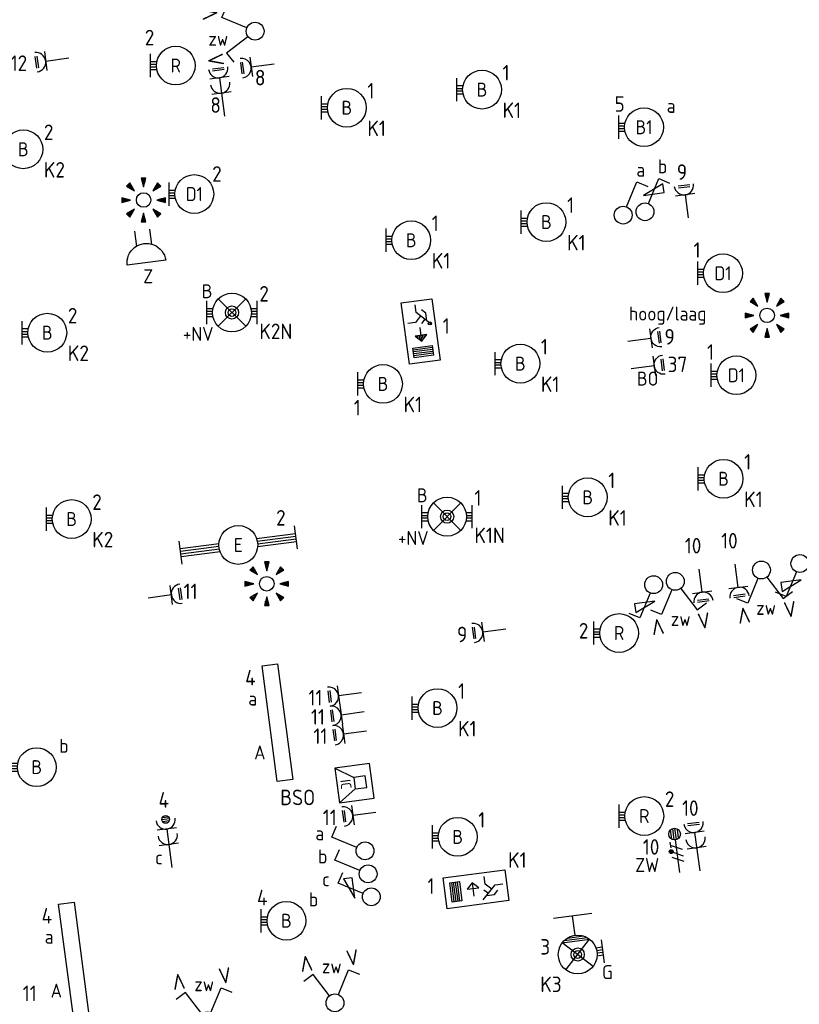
# Model space of a CAD drawing. Header units: millimetres. Extents: x -31842 to 195000, y -27609 to 95000.
# Tile 17 of 21: x 79606 to 89651, y 20312 to 32996. Entities that reach past the tile are written whole.
import ezdxf
from ezdxf.enums import TextEntityAlignment as Align

# ---------------------------------------------------------------- set-up
doc = ezdxf.new("R2010")
doc.units = ezdxf.units.MM
doc.header["$LTSCALE"] = 100
doc.header["$PDMODE"] = 1
for name, color, linetype in [('EB6110--_ATTRIB', 2, 'Continuous'), ('EB62204-_ATTRIB', 2, 'Continuous'), ('EB63101-_ATTRIB', 2, 'Continuous'), ('EB63102-_ATTRIB', 2, 'Continuous'), ('EB63106-_ATTRIB', 2, 'Continuous'), ('EB63501-_ATTRIB', 2, 'Continuous'), ('EB6422--_ATTRIB', 2, 'Continuous'), ('EB6531--_ATTRIB', 2, 'Continuous'), ('EL6110--_CEN-NOODSTR', 3, 'Continuous'), ('EL62204-_KRACHT-ASP230', 3, 'Continuous'), ('EL63101-_LICHT-ARM', 3, 'Continuous'), ('EL63102-_LICHT-SCH', 3, 'Continuous'), ('EL63103-_LICHT-WCD230V', 3, 'Continuous'), ('EL63106-_LICHT-WCDPLAF', 3, 'Continuous'), ('EL63202-_NOODVRL-TXT', 3, 'Continuous'), ('EL63501-_NOODVRL-ARM', 3, 'Continuous'), ('EL6422--_INTERCOM', 3, 'Continuous'), ('EL6531--_ZONWERING', 3, 'Continuous')]:
    doc.layers.add(name, color=color, linetype=linetype)
doc.styles.add('ISO', font='iso.shx', dxfattribs={"height": 220})
doc.styles.add('NORATT', font='iso.shx')
doc.styles.add('NORDIM', font='isocp.shx')

# ---------------------------------------------------------------- blocks, each defined once
blk = doc.blocks.new('ES3W2L')
for p, q in [((-0.75, 3.25), (0.75, 3.25)), ((-0.75, 3), (0.75, 3)), ((1.25, 2), (-1.25, 2)), ((0, 2), (0, -3)), ((1.25, 0), (-1.25, 0))]:
    blk.add_line(p, q)
for centre in [(0, 3.25), (0, 1.25)]:
    blk.add_arc(centre, 1.25, 180, 0)
at = {"style": 'NORATT'}
for tag, height, flags, p in [('GROEPI', 1.8, 9, (0, 9.5)), ('CODE', 3.5, 8, (0, 4.5)), ('M_CODE', 1.8, 9, (0, 0)), ('VERMOGENI', 1.8, 9, (0, -9.5)), ('DOELI', 1.8, 9, (0, -11.5))]:
    blk.add_attdef(tag, text='', height=height, dxfattribs=dict(at, flags=flags)).set_placement(p, align=Align.MIDDLE_CENTER)
for tag, flags, p in [('VERMOGEN', 9, (-2.5, 5)), ('GROEP', 8, (0, 5)), ('SCHAK', 8, (2.5, 5)), ('GELIJKI', 9, (5, 5)), ('GELIJK', 9, (5, 5)), ('KAST', 9, (7, 5)), ('TAL', 8, (2.5, 5))]:
    blk.add_attdef(tag, text='', height=1.8, rotation=90, dxfattribs=dict(at, flags=flags)).set_placement(p, align=Align.MIDDLE_CENTER)
at = {"style": 'NORATT', "flags": 8}
blk.add_attdef('DOEL', text='', height=1.8, rotation=90, dxfattribs=at).set_placement((-2.5, 5), align=Align.MIDDLE_LEFT)
blk = doc.blocks.new('ES3W1L')
for p, q in [((1.25, 0), (-1.25, 0)), ((-0.75, 1.25), (0.75, 1.25)), ((-0.75, 1), (0.75, 1)), ((0, 0), (0, -3))]:
    blk.add_line(p, q)
blk.add_arc((0, 1.25), 1.25, 180, 0)
at = {"style": 'NORATT'}
for tag, flags, p in [('VERMOGEN', 9, (-2.5, 3)), ('GROEP', 8, (0, 3)), ('SCHAK', 8, (2.5, 3)), ('GELIJK', 9, (5, 3)), ('TAL', 8, (2.5, 3)), ('KAST', 9, (7, 3))]:
    blk.add_attdef(tag, text='', height=1.8, rotation=90, dxfattribs=dict(at, flags=flags)).set_placement(p, align=Align.MIDDLE_CENTER)
at = {"style": 'NORATT', "flags": 8}
blk.add_attdef('DOEL', text='', height=1.8, rotation=90, dxfattribs=at).set_placement((-2.5, 3), align=Align.MIDDLE_LEFT)
at = {"style": 'NORATT', "flags": 9}
blk.add_attdef('M_CODE', text='', height=1.8, dxfattribs=at).set_placement((0, 0), align=Align.MIDDLE_CENTER)
blk = doc.blocks.new('ES3G10')
for p, q in [((-3.25, -1.5), (-3.25, 1.5)), ((-3.25, 0.52), (-2.44, 0.52)), ((-3.25, 0.17), (-2.49, 0.17)), ((-3.25, -0.17), (-2.49, -0.17)), ((-3.25, -0.52), (-2.44, -0.52))]:
    blk.add_line(p, q)
blk.add_circle((0, 0), 2.5)
at = {"style": 'NORATT', "flags": 9}
blk.add_attdef('GELIJK', text='', height=1.8, dxfattribs=at).set_placement((3.5, 5), align=Align.MIDDLE_CENTER)
at = {"color": 6, "style": 'NORATT'}
for tag, flags, p in [('SCHAK', 8, (3.5, 2.75)), ('A_CODE', 8, (0, 0)), ('GROEP', 8, (-3.5, -2.75)), ('KAST', 9, (3.5, -2.75))]:
    blk.add_attdef(tag, text='', height=1.8, dxfattribs=dict(at, flags=flags)).set_placement(p, align=Align.MIDDLE)
blk = doc.blocks.new('ES3N024')
at = {"color": 2}
for p, q in [((-1.5, 0.75), (-1, 0.25)), ((1.25, 0), (-0.5, 0)), ((0.65, 0.6), (0.5, 0.6)), ((0.85, 0.4), (0.5, 0.4)), ((1.05, 0.2), (0.5, 0.2)), ((1.05, -0.2), (0.5, -0.2)), ((0.85, -0.4), (0.5, -0.4)), ((0.65, -0.6), (0.5, -0.6))]:
    blk.add_line(p, q, dxfattribs=at)
at = {"color": 0}
for p, q in [((2.25, 1.25), (2.25, -1.25)), ((2.5, 1.25), (2.5, -1.25)), ((2.75, 1.25), (2.75, -1.25)), ((3, 1.25), (3, -1.25))]:
    blk.add_line(p, q, dxfattribs=at)
for points in [[(4.01, 2.01), (4.01, -1.98), (-3.99, -1.98), (-3.99, 2.01)], [(3.25, -1.25), (2, -1.25), (2, 1.25), (3.25, 1.25)]]:
    blk.add_lwpolyline(points, close=True, dxfattribs=at)
at = {"color": 2}
for points in [[(-0.75, 1.5), (-2.5, -0.25), (-3.5, -0.25)], [(-1.25, 1), (-2.25, 1), (-2.75, 0.5)], [(-2, 0.25), (-1.25, -0.5), (-1.25, -1.5)]]:
    blk.add_lwpolyline(points, dxfattribs=at)
blk.add_lwpolyline([(1.25, 0), (0.5, 0.75), (0.5, -0.75)], close=True, dxfattribs=at)
blk.add_circle((-0.88, 1.32), 0.2, dxfattribs=at)
at = {"style": 'NORATT'}
for tag, flags, p in [('A_CODE', 8, (-3.5, 3.5)), ('NUMMER', 8, (3.5, 3.5)), ('GROEP', 8, (-3.5, -3.5)), ('KAST', 9, (3.5, -3.5))]:
    blk.add_attdef(tag, text='', height=1.8, dxfattribs=dict(at, flags=flags)).set_placement(p, align=Align.MIDDLE_CENTER)
blk = doc.blocks.new('ES652141')
for p, q in [((-0.2, 3.75), (-0.2, 3)), ((0, 3.75), (0, 2.25)), ((0.2, 3.75), (0.2, 3)), ((-2.79, 2.51), (-2.26, 1.98)), ((-2.65, 2.65), (-1.59, 1.59)), ((-2.51, 2.79), (-1.98, 2.26)), ((2.65, 2.65), (1.59, 1.59)), ((2.51, 2.79), (1.98, 2.26)), ((2.79, 2.51), (2.26, 1.98)), ((-3.75, 0.2), (-3, 0.2)), ((-3.75, 0), (-2.25, 0)), ((3.75, 0), (2.25, 0)), ((3.75, 0.2), (3, 0.2)), ((-3.75, -0.2), (-3, -0.2)), ((-2.65, -2.65), (-1.59, -1.59)), ((2.65, -2.65), (1.59, -1.59)), ((3.75, -0.2), (3, -0.2)), ((-2.79, -2.51), (-2.26, -1.98)), ((-2.51, -2.79), (-1.98, -2.26)), ((-0.2, -3.75), (-0.2, -3)), ((0, -3.75), (0, -2.25)), ((0.2, -3.75), (0.2, -3)), ((2.51, -2.79), (1.98, -2.26)), ((2.79, -2.51), (2.26, -1.98))]:
    blk.add_line(p, q)
for points in [[(0, 2.25), (0.4, 3.75), (-0.4, 3.75)], [(-1.59, 1.59), (-2.37, 2.93), (-2.93, 2.37)], [(1.59, 1.59), (2.93, 2.37), (2.37, 2.93)], [(-2.25, 0), (-3.75, 0.4), (-3.75, -0.4)], [(2.25, 0), (3.75, -0.4), (3.75, 0.4)], [(-1.59, -1.59), (-2.93, -2.37), (-2.37, -2.93)], [(1.59, -1.59), (2.37, -2.93), (2.93, -2.37)], [(0, -2.25), (-0.4, -3.75), (0.4, -3.75)]]:
    blk.add_lwpolyline(points, close=True)
blk.add_circle((0, 0), 1.25)
at = {"style": 'NORATT'}
blk.add_attdef('NUMMER', text='', height=1.8, dxfattribs=at).set_placement((0, 5), align=Align.MIDDLE)
for tag, flags, p in [('PANEEL', 9, (0, 3)), ('CODE', 9, (1, 3.5)), ('GRP', 8, (0, -5)), ('RUIMTE', 9, (0, -7.5))]:
    blk.add_attdef(tag, text='', height=1.8, dxfattribs=dict(at, flags=flags)).set_placement(p, align=Align.MIDDLE_LEFT)
at = {"style": 'NORATT', "flags": 8}
blk.add_attdef('M_CODE', text='', height=1.8, dxfattribs=at).set_placement((0, 0), align=Align.MIDDLE_CENTER)
blk = doc.blocks.new('EJ3P31')
at = {"color": 0}
blk.add_lwpolyline([(-7.5, -1), (-7.5, 1), (7.5, 1), (7.5, -1)], close=True, dxfattribs=at)
at = {"style": 'NORATT', "flags": 9}
blk.add_attdef('GELIJK', text='', height=1.8, dxfattribs=at).set_placement((3.5, 5), align=Align.MIDDLE_CENTER)
at = {"color": 0, "style": 'NORATT'}
for tag, flags, p in [('A_CODE', 8, (-3.5, 2.75)), ('SCHAK', 8, (3.5, 2.75)), ('GROEP', 8, (-3.5, -2.75)), ('KAST', 9, (3.5, -2.75))]:
    blk.add_attdef(tag, text='', height=1.8, dxfattribs=dict(at, flags=flags)).set_placement(p, align=Align.MIDDLE)
blk = doc.blocks.new('ES3S1')
blk.add_lwpolyline([(0.58, 1), (2.31, 4), (3.61, 3.25)])
blk.add_circle((0, 0), 1.15)
at = {"style": 'NORATT'}
for tag, flags, p in [('SCHAK', 8, (3, 5.5)), ('KAST', 9, (-3, 0.5)), ('M_CODE', 9, (0, 0)), ('DOEL', 9, (-3, -2)), ('GROEP', 9, (-3, -4.5))]:
    blk.add_attdef(tag, text='', height=1.8, dxfattribs=dict(at, flags=flags)).set_placement(p, align=Align.MIDDLE_CENTER)
blk = doc.blocks.new('ES3S1-R')
blk.add_lwpolyline([(0.58, 1), (2.31, 4), (3.61, 3.25)])
at = {"color": 2}
blk.add_lwpolyline([(0.1, 2.12), (2.75, 2.12), (2.75, 3.25)], close=True, dxfattribs=at)
blk.add_circle((0, 0), 1.15)
at = {"style": 'NORATT'}
for tag, flags, p in [('SCHAK', 8, (3, 5.5)), ('KAST', 9, (-3, 0.5)), ('M_CODE', 9, (0, 0)), ('DOEL', 9, (-3, -2)), ('GROEP', 9, (-3, -4.5))]:
    blk.add_attdef(tag, text='', height=1.8, dxfattribs=dict(at, flags=flags)).set_placement(p, align=Align.MIDDLE_CENTER)
blk = doc.blocks.new('ES3G11WW')
at = {"color": 0}
for p, q in [((-3.25, -1.5), (-3.25, 1.5)), ((-1.77, 1.77), (1.77, -1.77)), ((1.77, 1.77), (-1.77, -1.77)), ((-3.25, 0.52), (-2.44, 0.52)), ((-3.25, 0.17), (-2.49, 0.17)), ((-3.25, -0.17), (-2.49, -0.17)), ((-3.25, -0.52), (-2.44, -0.52)), ((1.77, -1.77), (-1.77, -1.77)), ((1.48, -2.02), (-1.48, -2.02)), ((1.05, -2.27), (-1.05, -2.27)), ((0, -2.5), (0, -5)), ((-2.5, -5), (2.5, -5))]:
    blk.add_line(p, q, dxfattribs=at)
blk.add_lwpolyline([(1.77, -1.77), (1.75, -1.75)], dxfattribs=at)
for radius in [2.5, 0.85, 0.5]:
    blk.add_circle((0, 0), radius, dxfattribs=at)
at = {"style": 'NORATT', "flags": 9}
blk.add_attdef('GELIJK', text='', height=1.8, dxfattribs=at).set_placement((3.5, 5), align=Align.MIDDLE_CENTER)
at = {"color": 0, "style": 'NORATT'}
for tag, flags, p in [('A_CODE', 8, (-3.5, 2.75)), ('SCHAK', 8, (3.5, 2.75)), ('GROEP', 8, (-3.5, -2.75)), ('KAST', 9, (3.5, -2.75))]:
    blk.add_attdef(tag, text='', height=1.8, dxfattribs=dict(at, flags=flags)).set_placement(p, align=Align.MIDDLE)
blk = doc.blocks.new('ES3N026')
for p, q in [((-1.5, 0.75), (-1, 0.25)), ((0.38, -0.88), (0.38, 0.87)), ((2.25, 1.25), (2.25, -1.25)), ((2.5, 1.25), (2.5, -1.25)), ((2.75, 1.25), (2.75, -1.25)), ((3, 1.25), (3, -1.25))]:
    blk.add_line(p, q)
for points in [[(4.01, 2.01), (4.01, -1.98), (-3.99, -1.98), (-3.99, 2.01)], [(3.25, -1.25), (2, -1.25), (2, 1.25), (3.25, 1.25)], [(0.38, -0.88), (1.12, -0.13), (-0.37, -0.13)]]:
    blk.add_lwpolyline(points, close=True)
for points in [[(-0.75, 1.5), (-2.5, -0.25), (-3.5, -0.25)], [(-1.25, 1), (-2.25, 1), (-2.75, 0.5)], [(-2, 0.25), (-1.25, -0.5), (-1.25, -1.5)]]:
    blk.add_lwpolyline(points)
at = {"style": 'NORATT'}
for tag, height, flags, p in [('GROEPI', 1.8, 9, (0, 9.5)), ('CODE', 3.5, 8, (0, 4.5)), ('A_CODE', 1.8, 8, (-3.5, 3.5)), ('NUMMER', 1.8, 8, (3.5, 3.5)), ('SCHAK', 1.8, 8, (3.5, 2.75)), ('M_CODE', 1.8, 9, (0, 0)), ('GROEP', 1.8, 8, (-3.5, -3.5)), ('KAST', 1.8, 9, (3.5, -3.5)), ('VERMOGEN', 1.8, 9, (0, -5.5)), ('DOEL', 1.8, 9, (0, -7.5)), ('VERMOGENI', 1.8, 9, (0, -9.5)), ('DOELI', 1.8, 9, (0, -11.5))]:
    blk.add_attdef(tag, text='', height=height, dxfattribs=dict(at, flags=flags)).set_placement(p, align=Align.MIDDLE_CENTER)
at = {"style": 'NORATT', "flags": 9}
for tag in ['GELIJKI', 'TAL']:
    blk.add_attdef(tag, text='', height=1.8, rotation=90, dxfattribs=at).set_placement((5, 3.76), align=Align.MIDDLE_CENTER)
blk = doc.blocks.new('ES111605')
at = {"color": 0}
for p, q in [((0, 1), (3, 3)), ((0, -1), (0, 1)), ((-2, -1), (-2, -1)), ((3, -3), (0, -1))]:
    blk.add_line(p, q, dxfattribs=at)
for points in [[(3, 3), (-3, 3), (-3, -3), (3, -3)], [(-2, 1), (-2, -1), (0, -1), (0, 1)]]:
    blk.add_lwpolyline(points, close=True, dxfattribs=at)
at = {"style": 'NORATT'}
for tag, flags, p in [('PANEEL', 9, (0, 3)), ('GRP', 8, (0, -5)), ('RUIMTE', 9, (0, -7.5))]:
    blk.add_attdef(tag, text='', height=1.8, dxfattribs=dict(at, flags=flags)).set_placement(p, align=Align.MIDDLE_LEFT)
at = {"color": 0, "style": 'NORATT', "flags": 8}
for tag, p in [('NUMMER', (5, 0)), ('CODE', (1.5, 0))]:
    blk.add_attdef(tag, text='', height=1.8, rotation=270, dxfattribs=at).set_placement(p, align=Align.MIDDLE)
at = {"style": 'NORATT', "flags": 8}
blk.add_attdef('M_CODE', text='', height=1.8, dxfattribs=at).set_placement((0, 0), align=Align.MIDDLE_CENTER)
blk = doc.blocks.new('ES081010')
at = {"color": 0}
for p, q in [((-1, 0), (-1, -2)), ((1, -2), (1, 0))]:
    blk.add_line(p, q, dxfattribs=at)
blk.add_lwpolyline([(-2.5, 2.25), (2.5, 2.25, -1)], format="xyb", close=True, dxfattribs=at)
at = {"color": 0, "style": 'NORATT', "flags": 8}
for tag, p in [('NUMMER', (0, 6.75)), ('SCHAK', (0, 4))]:
    blk.add_attdef(tag, text='', height=1.8, dxfattribs=at).set_placement(p, align=Align.MIDDLE)
at = {"style": 'NORATT'}
for tag, flags, p in [('PANEEL', 9, (0, 3)), ('CODE', 9, (1, 3.5)), ('GRP', 8, (0, -5)), ('RUIMTE', 9, (0, -7.5))]:
    blk.add_attdef(tag, text='', height=1.8, dxfattribs=dict(at, flags=flags)).set_placement(p, align=Align.MIDDLE_LEFT)
at = {"style": 'NORATT', "flags": 8}
blk.add_attdef('M_CODE', text='', height=1.8, dxfattribs=at).set_placement((0, 0), align=Align.MIDDLE_CENTER)
blk = doc.blocks.new('ES3X5')
at = {"color": 0}
for p, q in [((-0.45, 1.4), (-0.45, 2.6)), ((-0.15, 1.27), (-0.15, 2.73)), ((0.15, 1.27), (0.15, 2.73)), ((0.45, 1.4), (0.45, 2.6)), ((0, 1.25), (0, -3))]:
    blk.add_line(p, q, dxfattribs=at)
at = {"color": 1}
for p, q in [((-0.88, -0.38), (-0.88, 0.01)), ((-0.78, -0.42), (-0.78, 0.06)), ((-0.73, 1.04), (-0.73, 0.3)), ((-0.73, 0.67), (0.73, -0.07)), ((-0.69, -0.42), (-0.69, 0.06)), ((-0.59, -0.38), (-0.59, 0.01)), ((-0.73, -0.18), (0.73, -0.92)), ((-0.73, -0.88), (0.73, -1.62))]:
    blk.add_line(p, q, dxfattribs=at)
at = {"color": 0}
blk.add_circle((0, 2), 0.75, dxfattribs=at)
at = {"color": 1}
blk.add_circle((-0.73, -0.18), 0.245, dxfattribs=at)
at = {"style": 'NORATT'}
for tag, flags, p in [('VERMOGEN', 9, (-2.5, 4.5)), ('GROEP', 8, (0, 4.5)), ('SCHAK', 8, (2.5, 4.5)), ('KAST', 9, (7, 4.5)), ('DOEL', 8, (-2.5, 1))]:
    blk.add_attdef(tag, text='', height=1.8, rotation=90, dxfattribs=dict(at, flags=flags)).set_placement(p, align=Align.MIDDLE_LEFT)
for tag, flags, p in [('GELIJK', 9, (5, 4.5)), ('TAL', 8, (2.5, 4.5))]:
    blk.add_attdef(tag, text='', height=1.8, rotation=90, dxfattribs=dict(at, flags=flags)).set_placement(p, align=Align.MIDDLE_CENTER)
at = {"style": 'NORATT', "flags": 9}
blk.add_attdef('M_CODE', text='', height=1.8, dxfattribs=at).set_placement((0, 0), align=Align.MIDDLE_CENTER)
blk = doc.blocks.new('ES3SZ')
at = {"color": 0}
for points in [[(-0.58, 1), (-2.31, 4), (-3.61, 3.25)], [(0.58, 1), (2.31, 4), (3.61, 3.25)]]:
    blk.add_lwpolyline(points, dxfattribs=at)
blk.add_circle((0, 0), 1.15, dxfattribs=at)
blk.add_point((0, 0), dxfattribs=at)
blk.add_point((0, 0), dxfattribs=at)
at = {"color": 2, "style": 'ISO'}
blk.add_text('V', height=2, rotation=180, dxfattribs=at).set_placement((-3, 5.5), align=Align.MIDDLE_CENTER)
blk.add_text('V', height=2, dxfattribs=at).set_placement((3, 5.5), align=Align.MIDDLE_CENTER)
at = {"style": 'NORATT'}
for tag, flags, p in [('SCHAK', 8, (3, 5.5)), ('KAST', 9, (-3, 0.5)), ('M_CODE', 8, (0, 0)), ('DOEL', 9, (-3, -2)), ('GROEP', 9, (-3, -4.5))]:
    blk.add_attdef(tag, text='', height=1.8, dxfattribs=dict(at, flags=flags)).set_placement(p, align=Align.MIDDLE_CENTER)
for tag, flags, p in [('PANEEL', 9, (0, 3)), ('CODE', 9, (1, 3.5)), ('GRP', 8, (0, -5)), ('RUIMTE', 9, (0, -7.5))]:
    blk.add_attdef(tag, text='', height=1.8, dxfattribs=dict(at, flags=flags)).set_placement(p, align=Align.MIDDLE_LEFT)
blk = doc.blocks.new('EJ3T30')
at = {"color": 0}
for p, q in [((-7.5, -1.5), (-7.5, 1.5)), ((7.5, -1.5), (7.5, 1.5)), ((-7.5, 0.52), (-2.44, 0.52)), ((-7.5, 0.17), (-2.49, 0.17)), ((2.44, 0.52), (7.5, 0.52)), ((2.49, 0.17), (7.5, 0.17)), ((-7.5, -0.18), (-2.49, -0.18)), ((-7.5, -0.53), (-2.44, -0.53)), ((2.44, -0.53), (7.5, -0.53)), ((2.49, -0.18), (7.5, -0.18))]:
    blk.add_line(p, q, dxfattribs=at)
blk.add_circle((0, 0), 2.5, dxfattribs=at)
at = {"style": 'NORATT', "flags": 9}
blk.add_attdef('GELIJK', text='', height=1.8, dxfattribs=at).set_placement((3.5, 5), align=Align.MIDDLE_CENTER)
at = {"color": 0, "style": 'NORATT'}
for tag, flags, p in [('SCHAK', 8, (3.5, 2.75)), ('A_CODE', 8, (0, 0)), ('GROEP', 8, (-3.5, -2.75)), ('KAST', 9, (3.5, -2.75))]:
    blk.add_attdef(tag, text='', height=1.8, dxfattribs=dict(at, flags=flags)).set_placement(p, align=Align.MIDDLE)
blk = doc.blocks.new('EJ3T01')
at = {"color": 0}
for p, q in [((-3.25, -1.5), (-3.25, 1.5)), ((-1.77, 1.77), (1.77, -1.77)), ((1.77, 1.77), (-1.77, -1.77)), ((3.25, -1.5), (3.25, 1.5)), ((-3.25, 0.52), (-2.44, 0.52)), ((-3.25, 0.17), (-2.49, 0.17)), ((2.44, 0.52), (3.25, 0.52)), ((2.49, 0.17), (3.25, 0.17)), ((-3.25, -0.17), (-2.49, -0.17)), ((-3.25, -0.52), (-2.44, -0.52)), ((2.44, -0.52), (3.25, -0.52)), ((2.49, -0.17), (3.25, -0.17))]:
    blk.add_line(p, q, dxfattribs=at)
blk.add_lwpolyline([(1.77, -1.77), (1.75, -1.75)], dxfattribs=at)
for radius in [2.5, 0.85, 0.5]:
    blk.add_circle((0, 0), radius, dxfattribs=at)
at = {"style": 'NORATT', "flags": 9}
blk.add_attdef('GELIJK', text='', height=1.8, dxfattribs=at).set_placement((3.5, 5), align=Align.MIDDLE_CENTER)
at = {"color": 0, "style": 'NORATT'}
for tag, flags, p in [('A_CODE', 8, (-3.5, 2.75)), ('SCHAK', 8, (3.5, 2.75)), ('GROEP', 8, (-3.5, -2.75)), ('KAST', 9, (3.5, -2.75))]:
    blk.add_attdef(tag, text='', height=1.8, dxfattribs=dict(at, flags=flags)).set_placement(p, align=Align.MIDDLE)
blk = doc.blocks.new('ES3W2P')
at = {"color": 0}
for p, q in [((0.5, 3.25), (-0.5, 3.25)), ((0.43, 3.5), (-0.43, 3.5)), ((0.43, 3), (-0.43, 3)), ((1.25, 2), (-1.25, 2)), ((0, 2), (0, -3)), ((1.25, 0), (-1.25, 0))]:
    blk.add_line(p, q, dxfattribs=at)
blk.add_circle((0, 3.25), 0.5, dxfattribs=at)
for centre in [(0, 3.25), (0, 1.25)]:
    blk.add_arc(centre, 1.25, 180, 0, dxfattribs=at)
at = {"color": 0, "style": 'NORATT'}
for tag, flags, p in [('VERMOGEN', 9, (-2.5, 4.5)), ('GROEP', 8, (0, 5.5)), ('KAST', 9, (2.5, 4.5)), ('SCHAK', 8, (-1.5, -1.5)), ('TAL', 8, (1.59, -1.64))]:
    blk.add_attdef(tag, text='', height=1.8, rotation=90, dxfattribs=dict(at, flags=flags)).set_placement(p, align=Align.MIDDLE)
at = {"style": 'NORATT', "width": 0.7, "flags": 8}
blk.add_attdef('DOEL', text='', height=1.8, rotation=90, dxfattribs=at).set_placement((-2.5, 5.5), align=Align.MIDDLE_LEFT)
at = {"style": 'NORATT', "flags": 9}
blk.add_attdef('GELIJK', text='', height=1.8, rotation=90, dxfattribs=at).set_placement((5, 5.5), align=Align.MIDDLE_CENTER)
blk.add_attdef('M_CODE', text='', height=1.8, dxfattribs=at).set_placement((0, 0), align=Align.MIDDLE_CENTER)

msp = doc.modelspace()

# ---------------------------------------------------------------- block references
at = {"layer": 'EL6110--_CEN-NOODSTR'}
ref = msp.add_blockref('ES081010', (81210, 30088), dxfattribs=dict(at, xscale=99.99999999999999, yscale=99.99999999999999, zscale=99.99999999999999, rotation=187.5000000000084))
ref.add_attrib('SCHAK', 'Z', dxfattribs={"layer": 'EB6110--_ATTRIB', "color": 1, "height": 180, "style": 'NORATT', "flags": 8}).set_placement((81262, 29691), align=Align.MIDDLE)
at = {"layer": 'EL62204-_KRACHT-ASP230'}
ref = msp.add_blockref('ES3X5', (88070, 22306, -16800), dxfattribs=dict(at, xscale=99.99999999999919, yscale=99.99999999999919, zscale=99.99999999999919, rotation=7.499999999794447))
ref.add_attrib('DOEL', 'ZW', dxfattribs={"layer": 'EB62204-_ATTRIB', "color": 1, "height": 180, "style": 'NORATT', "flags": 8}).set_placement((87537, 22106, -16800), align=Align.MIDDLE_LEFT)
at = {"layer": 'EL63101-_LICHT-ARM'}
ref = msp.add_blockref('ES3G10', (81617, 32405, -14000), dxfattribs=dict(at, xscale=100, yscale=100, zscale=100))
ref.add_attrib('A_CODE', 'R', dxfattribs={"layer": 'EB63101-_ATTRIB', "color": 1, "height": 180, "style": 'NORATT', "flags": 8}).set_placement((81617, 32405, -14000), align=Align.MIDDLE)
ref = msp.add_blockref('ES3G10', (85563, 32095, -31200), dxfattribs=dict(at, xscale=100, yscale=100, zscale=100))
ref.add_attrib('A_CODE', 'B', dxfattribs={"layer": 'EB63101-_ATTRIB', "color": 1, "height": 180, "style": 'NORATT', "flags": 8}).set_placement((85563, 32095, -31200), align=Align.MIDDLE)
ref = msp.add_blockref('ES3G10', (83821, 31862, -31200), dxfattribs=dict(at, xscale=100, yscale=100, zscale=100))
ref.add_attrib('A_CODE', 'B', dxfattribs={"layer": 'EB63101-_ATTRIB', "color": 1, "height": 180, "style": 'NORATT', "flags": 8}).set_placement((83821, 31862, -31200), align=Align.MIDDLE)
ref = msp.add_blockref('ES3G10', (87650, 31611, -14200), dxfattribs=dict(at, xscale=100, yscale=100, zscale=100))
ref.add_attrib('A_CODE', 'B1', dxfattribs={"layer": 'EB63101-_ATTRIB', "color": 1, "height": 180, "style": 'NORATT', "flags": 8}).set_placement((87650, 31611, -14200), align=Align.MIDDLE)
ref.add_attrib('SCHAK', 'a', dxfattribs={"layer": 'EB63101-_ATTRIB', "color": 1, "height": 180, "style": 'NORATT', "flags": 8}).set_placement((88000, 31886, -14200), align=Align.MIDDLE)
ref = msp.add_blockref('ES3G10', (79653, 31327, -14400), dxfattribs=dict(at, xscale=100, yscale=100, zscale=100))
ref.add_attrib('A_CODE', 'B', dxfattribs={"layer": 'EB63101-_ATTRIB', "color": 1, "height": 180, "style": 'NORATT', "flags": 8}).set_placement((79653, 31327, -14400), align=Align.MIDDLE)
at = {"layer": 'EL63101-_LICHT-ARM', "xscale": 75, "yscale": 75, "zscale": 75}
for p in [(81203, 30673, -50400), (89236, 29187, -33600), (82790, 25729, -33600)]:
    msp.add_blockref('ES652141', p, dxfattribs=at)
at = {"layer": 'EL63101-_LICHT-ARM'}
ref = msp.add_blockref('ES3G10', (81856, 30750, 1550), dxfattribs=dict(at, xscale=100, yscale=100, zscale=100))
ref.add_attrib('A_CODE', 'D1', dxfattribs={"layer": 'EB63101-_ATTRIB', "color": 1, "height": 180, "style": 'NORATT', "flags": 8}).set_placement((81856, 30750, 1550), align=Align.MIDDLE)
ref = msp.add_blockref('ES3G10', (86393, 30389, -31200), dxfattribs=dict(at, xscale=100, yscale=100, zscale=100))
ref.add_attrib('A_CODE', 'B', dxfattribs={"layer": 'EB63101-_ATTRIB', "color": 1, "height": 180, "style": 'NORATT', "flags": 8}).set_placement((86393, 30389, -31200), align=Align.MIDDLE)
ref = msp.add_blockref('ES3G10', (84651, 30155, -31200), dxfattribs=dict(at, xscale=100, yscale=100, zscale=100))
ref.add_attrib('A_CODE', 'B', dxfattribs={"layer": 'EB63101-_ATTRIB', "color": 1, "height": 180, "style": 'NORATT', "flags": 8}).set_placement((84651, 30155, -31200), align=Align.MIDDLE)
ref = msp.add_blockref('ES3G10', (88668, 29730, -14200), dxfattribs=dict(at, xscale=100, yscale=100, zscale=100))
ref.add_attrib('A_CODE', 'D1', dxfattribs={"layer": 'EB63101-_ATTRIB', "color": 1, "height": 180, "style": 'NORATT', "flags": 8}).set_placement((88668, 29730, -14200), align=Align.MIDDLE)
ref = msp.add_blockref('ES3G10', (79962, 28964, -14400), dxfattribs=dict(at, xscale=100, yscale=100, zscale=100))
ref.add_attrib('A_CODE', 'B', dxfattribs={"layer": 'EB63101-_ATTRIB', "color": 1, "height": 180, "style": 'NORATT', "flags": 8}).set_placement((79962, 28964, -14400), align=Align.MIDDLE)
ref = msp.add_blockref('ES3G10', (86057, 28565, -14400), dxfattribs=dict(at, xscale=100, yscale=100, zscale=100))
ref.add_attrib('A_CODE', 'B', dxfattribs={"layer": 'EB63101-_ATTRIB', "color": 1, "height": 180, "style": 'NORATT', "flags": 8}).set_placement((86057, 28565, -14400), align=Align.MIDDLE)
ref = msp.add_blockref('ES3G10', (84287, 28304, -14400), dxfattribs=dict(at, xscale=100, yscale=100, zscale=100))
ref.add_attrib('A_CODE', 'B', dxfattribs={"layer": 'EB63101-_ATTRIB', "color": 1, "height": 180, "style": 'NORATT', "flags": 8}).set_placement((84287, 28304, -14400), align=Align.MIDDLE)
ref = msp.add_blockref('ES3G10', (88840, 28416, -14200), dxfattribs=dict(at, xscale=100, yscale=100, zscale=100))
ref.add_attrib('A_CODE', 'D1', dxfattribs={"layer": 'EB63101-_ATTRIB', "color": 1, "height": 180, "style": 'NORATT', "flags": 8}).set_placement((88840, 28416, -14200), align=Align.MIDDLE)
ref = msp.add_blockref('ES3G10', (88675, 27082, 11718), dxfattribs=dict(at, xscale=100, yscale=100, zscale=100))
ref.add_attrib('A_CODE', 'B', dxfattribs={"layer": 'EB63101-_ATTRIB', "color": 1, "height": 180, "style": 'NORATT', "flags": 8}).set_placement((88675, 27082, 11718), align=Align.MIDDLE)
ref = msp.add_blockref('ES3G10', (86925, 26843, -14400), dxfattribs=dict(at, xscale=100, yscale=100, zscale=100))
ref.add_attrib('A_CODE', 'B', dxfattribs={"layer": 'EB63101-_ATTRIB', "color": 1, "height": 180, "style": 'NORATT', "flags": 8}).set_placement((86925, 26843, -14400), align=Align.MIDDLE)
ref = msp.add_blockref('ES3G10', (80276, 26563, -14400), dxfattribs=dict(at, xscale=100, yscale=100, zscale=100))
ref.add_attrib('A_CODE', 'B', dxfattribs={"layer": 'EB63101-_ATTRIB', "color": 1, "height": 180, "style": 'NORATT', "flags": 8}).set_placement((80276, 26563, -14400), align=Align.MIDDLE)
ref = msp.add_blockref('EJ3T30', (82423, 26229, -14200), dxfattribs=dict(at, xscale=100, yscale=100, zscale=100, rotation=7.49470957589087))
ref.add_attrib('A_CODE', 'E', dxfattribs={"layer": 'EB63101-_ATTRIB', "color": 1, "height": 180, "style": 'NORATT', "flags": 8}).set_placement((82423, 26229, -14200), align=Align.MIDDLE)
ref = msp.add_blockref('ES3G10', (87329, 25095, -14000), dxfattribs=dict(at, xscale=100, yscale=100, zscale=100))
ref.add_attrib('A_CODE', 'R', dxfattribs={"layer": 'EB63101-_ATTRIB', "color": 1, "height": 180, "style": 'NORATT', "flags": 8}).set_placement((87329, 25095, -14000), align=Align.MIDDLE)
ref = msp.add_blockref('EJ3P31', (82927, 23940), dxfattribs=dict(at, xscale=99.99999999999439, yscale=99.99999999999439, zscale=99.99999999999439, rotation=97.50000000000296))
ref.add_attrib('A_CODE', 'A', dxfattribs={"layer": 'EB63101-_ATTRIB', "color": 1, "height": 180, "style": 'NORATT', "flags": 8}).set_placement((82700, 23557), align=Align.MIDDLE)
ref.add_attrib('SCHAK', 'a', dxfattribs={"layer": 'EB63101-_ATTRIB', "color": 1, "height": 180, "style": 'NORATT', "flags": 8}).set_placement((82608, 24251), align=Align.MIDDLE)
ref = msp.add_blockref('ES3G10', (84989, 24128, -14400), dxfattribs=dict(at, xscale=100, yscale=100, zscale=100))
ref.add_attrib('A_CODE', 'B', dxfattribs={"layer": 'EB63101-_ATTRIB', "color": 1, "height": 180, "style": 'NORATT', "flags": 8}).set_placement((84989, 24128, -14400), align=Align.MIDDLE)
ref = msp.add_blockref('ES3G10', (79826, 23367, -14200), dxfattribs=dict(at, xscale=100, yscale=100, zscale=100))
ref.add_attrib('A_CODE', 'B', dxfattribs={"layer": 'EB63101-_ATTRIB', "color": 1, "height": 180, "style": 'NORATT', "flags": 8}).set_placement((79826, 23367, -14200), align=Align.MIDDLE)
ref.add_attrib('SCHAK', 'b', dxfattribs={"layer": 'EB63101-_ATTRIB', "color": 1, "height": 180, "style": 'NORATT', "flags": 8}).set_placement((80176, 23642, -14200), align=Align.MIDDLE)
ref = msp.add_blockref('ES3G10', (87654, 22737, -14000), dxfattribs=dict(at, xscale=100, yscale=100, zscale=100))
ref.add_attrib('A_CODE', 'R', dxfattribs={"layer": 'EB63101-_ATTRIB', "color": 1, "height": 180, "style": 'NORATT', "flags": 8}).set_placement((87654, 22737, -14000), align=Align.MIDDLE)
ref = msp.add_blockref('ES3G10', (85250, 22469, -14400), dxfattribs=dict(at, xscale=100, yscale=100, zscale=100))
ref.add_attrib('A_CODE', 'B', dxfattribs={"layer": 'EB63101-_ATTRIB', "color": 1, "height": 180, "style": 'NORATT', "flags": 8}).set_placement((85250, 22469, -14400), align=Align.MIDDLE)
ref = msp.add_blockref('ES3G10', (83043, 21388, -14200), dxfattribs=dict(at, xscale=100, yscale=100, zscale=100))
ref.add_attrib('A_CODE', 'B', dxfattribs={"layer": 'EB63101-_ATTRIB', "color": 1, "height": 180, "style": 'NORATT', "flags": 8}).set_placement((83043, 21388, -14200), align=Align.MIDDLE)
ref.add_attrib('SCHAK', 'b', dxfattribs={"layer": 'EB63101-_ATTRIB', "color": 1, "height": 180, "style": 'NORATT', "flags": 8}).set_placement((83393, 21663, -14200), align=Align.MIDDLE)
ref = msp.add_blockref('EJ3P31', (80305, 20871), dxfattribs=dict(at, xscale=99.99999999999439, yscale=99.99999999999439, zscale=99.99999999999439, rotation=97.50000000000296))
ref.add_attrib('A_CODE', 'A', dxfattribs={"layer": 'EB63101-_ATTRIB', "color": 1, "height": 180, "style": 'NORATT', "flags": 8}).set_placement((80078, 20488), align=Align.MIDDLE)
ref.add_attrib('SCHAK', 'a', dxfattribs={"layer": 'EB63101-_ATTRIB', "color": 1, "height": 180, "style": 'NORATT', "flags": 8}).set_placement((79986, 21182), align=Align.MIDDLE)
at = {"layer": 'EL63102-_LICHT-SCH'}
ref = msp.add_blockref('ES3S1-R', (87663, 30522, -32400), dxfattribs=dict(at, xscale=99.99999999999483, yscale=99.99999999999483, zscale=99.99999999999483, rotation=7.500000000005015))
ref.add_attrib('SCHAK', 'b', dxfattribs={"layer": 'EB63102-_ATTRIB', "color": 1, "height": 180, "style": 'NORATT', "flags": 8}).set_placement((87889, 31107, -32400), align=Align.MIDDLE_CENTER)
ref = msp.add_blockref('ES3S1', (87382, 30479, -16800), dxfattribs=dict(at, xscale=99.9999999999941, yscale=99.9999999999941, zscale=99.9999999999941, rotation=7.500000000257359))
ref.add_attrib('SCHAK', 'a', dxfattribs={"layer": 'EB63102-_ATTRIB', "color": 1, "height": 180, "style": 'NORATT', "flags": 8}).set_placement((87608, 31063, -16800), align=Align.MIDDLE_CENTER)
ref = msp.add_blockref('ES3SZ', (89163, 25906, -15600), dxfattribs=dict(at, xscale=100.0000000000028, yscale=100.0000000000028, zscale=100.0000000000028, rotation=187.5000000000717))
ref.add_attrib('SCHAK', 'zw', dxfattribs={"layer": 'EB63102-_ATTRIB', "color": 1, "height": 180, "style": 'NORATT', "flags": 8}).set_placement((89223, 25419, -15600), align=Align.MIDDLE_CENTER)
for p, xscale, yscale, zscale, rotation in [((89659, 25990), 100.0000000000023, 100.0000000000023, 100.0000000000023, 187.5000000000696), ((87774, 25717, 150), 100.0000000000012, 100.0000000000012, 100.0000000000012, 187.5000000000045)]:
    msp.add_blockref('ES3S1-R', p, dxfattribs=dict(at, xscale=xscale, yscale=yscale, zscale=zscale, rotation=rotation))
ref = msp.add_blockref('ES3SZ', (88053, 25760, -15600), dxfattribs=dict(at, xscale=100.0000000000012, yscale=100.0000000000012, zscale=100.0000000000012, rotation=187.5000000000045))
ref.add_attrib('SCHAK', 'zw', dxfattribs={"layer": 'EB63102-_ATTRIB', "color": 1, "height": 180, "style": 'NORATT', "flags": 8}).set_placement((88123, 25276, -15600), align=Align.MIDDLE_CENTER)
ref = msp.add_blockref('ES3S1', (84056, 22289), dxfattribs=dict(at, xscale=99.99999999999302, yscale=99.99999999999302, zscale=99.99999999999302, rotation=97.4999999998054))
ref.add_attrib('SCHAK', 'a', dxfattribs={"layer": 'EB63102-_ATTRIB', "color": 1, "height": 180, "style": 'NORATT', "flags": 8}).set_placement((83472, 22515), align=Align.MIDDLE_CENTER)
ref = msp.add_blockref('ES3S1', (84095, 21992), dxfattribs=dict(at, xscale=99.99999999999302, yscale=99.99999999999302, zscale=99.99999999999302, rotation=97.4999999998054))
ref.add_attrib('SCHAK', 'b', dxfattribs={"layer": 'EB63102-_ATTRIB', "color": 1, "height": 180, "style": 'NORATT', "flags": 8}).set_placement((83511, 22217), align=Align.MIDDLE_CENTER)
ref = msp.add_blockref('ES3S1-R', (84137, 21696), dxfattribs=dict(at, xscale=99.99999999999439, yscale=99.99999999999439, zscale=99.99999999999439, rotation=97.50000000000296))
ref.add_attrib('SCHAK', 'c', dxfattribs={"layer": 'EB63102-_ATTRIB', "color": 1, "height": 180, "style": 'NORATT', "flags": 8}).set_placement((83552, 21922), align=Align.MIDDLE_CENTER)
ref = msp.add_blockref('ES3SZ', (83668, 20330, -15600), dxfattribs=dict(at, xscale=99.99999999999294, yscale=99.99999999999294, zscale=99.99999999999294, rotation=7.499999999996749))
ref.add_attrib('SCHAK', 'zw', dxfattribs={"layer": 'EB63102-_ATTRIB', "color": 1, "height": 180, "style": 'NORATT', "flags": 8}).set_placement((83627, 20801, -15600), align=Align.MIDDLE_CENTER)
ref = msp.add_blockref('ES3SZ', (82024, 20098, 150), dxfattribs=dict(at, xscale=99.99999999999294, yscale=99.99999999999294, zscale=99.99999999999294, rotation=7.499999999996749))
ref.add_attrib('SCHAK', 'zw', dxfattribs={"layer": 'EB63102-_ATTRIB', "color": 1, "height": 180, "style": 'NORATT', "flags": 8}).set_placement((81983, 20570, 150), align=Align.MIDDLE_CENTER)
at = {"layer": 'EL63103-_LICHT-WCD230V'}
for name, p, xscale, yscale, zscale, rotation in [('ES3W1L', (79941, 32464, -16800), 99.99999999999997, 99.99999999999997, 99.99999999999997, 97.49999999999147), ('ES3W1L', (82588, 32388, -15750), 99.99999999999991, 99.99999999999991, 99.99999999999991, 97.4999999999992), ('ES3W2L', (82206, 32050), 100.0000000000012, 100.0000000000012, 100.0000000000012, 7.49999999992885), ('ES3W1L', (88181, 30740, -16800), 99.9999999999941, 99.9999999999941, 99.9999999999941, 7.500000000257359), ('ES3W1L', (88399, 25622, -15750), 100, 100, 100, 187.4999999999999), ('ES3W1L', (88865, 25683, -15750), 100.0000000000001, 100.0000000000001, 100.0000000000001, 187.5000000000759), ('ES3W1L', (81560, 25585), 99.99999999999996, 99.99999999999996, 99.99999999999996, 277.5000000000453), ('ES3W1L', (85574, 25111, -15750), 100, 100, 100, 97.5000000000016), ('ES3W1L', (83714, 24291), 99.999999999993, 99.999999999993, 99.999999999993, 97.49999999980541), ('ES3W1L', (83747, 24043), 99.999999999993, 99.999999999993, 99.999999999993, 97.49999999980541), ('ES3W1L', (83779, 23796), 99.999999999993, 99.999999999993, 99.999999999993, 97.49999999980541), ('ES3W1L', (83899, 22749), 99.999999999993, 99.999999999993, 99.999999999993, 97.49999999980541), ('ES3W2L', (88329, 22327, -15750), 99.99999999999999, 99.99999999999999, 99.99999999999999, 7.499999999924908)]:
    msp.add_blockref(name, p, dxfattribs=dict(at, xscale=xscale, yscale=yscale, zscale=zscale, rotation=rotation))
ref = msp.add_blockref('ES3W1L', (87739, 28891, 850), dxfattribs=dict(at, xscale=-99.99999999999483, yscale=100, zscale=100, rotation=277.500000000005))
ref.add_attrib('DOEL', 'hoog/laag', dxfattribs={"layer": '0', "color": 1, "height": 180, "style": 'NORATT', "flags": 8}).set_placement((87457, 29210), align=Align.MIDDLE_LEFT)
ref = msp.add_blockref('ES3W1L', (87781, 28536, 850), dxfattribs=dict(at, xscale=-99.99999999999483, yscale=100, zscale=100, rotation=277.500000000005))
ref.add_attrib('DOEL', 'BO', dxfattribs={"layer": '0', "color": 1, "height": 180, "style": 'NORATT', "flags": 8}).set_placement((87559, 28372), align=Align.MIDDLE_LEFT)
at = {"layer": 'EL63106-_LICHT-WCDPLAF'}
ref = msp.add_blockref('ES3W2P', (81529, 22371, -7800), dxfattribs=dict(at, xscale=99.99999999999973, yscale=99.99999999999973, zscale=99.99999999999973, rotation=7.499999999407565))
ref.add_attrib('SCHAK', 'c', dxfattribs={"layer": 'EB63106-_ATTRIB', "color": 1, "height": 180, "style": 'NORATT', "flags": 8}).set_placement((81400, 22203, -7800), align=Align.MIDDLE)
at = {"layer": 'EL63202-_NOODVRL-TXT'}
for name, p, xscale, yscale, zscale, rotation in [('ES3N024', (84771, 28980, -14200), 99.99999999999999, 99.99999999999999, 99.99999999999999, 277.4999999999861), ('ES3N026', (85486, 21795, -14200), 100.0000000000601, 100.0000000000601, 100.0000000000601, 187.5000000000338)]:
    msp.add_blockref(name, p, dxfattribs=dict(at, xscale=xscale, yscale=yscale, zscale=zscale, rotation=rotation))
at = {"layer": 'EL63501-_NOODVRL-ARM'}
ref = msp.add_blockref('EJ3T01', (82341, 29223, -14400), dxfattribs=dict(at, xscale=100, yscale=100, zscale=100))
ref.add_attrib('A_CODE', 'B', dxfattribs={"layer": '0', "color": 1, "height": 180, "style": 'NORATT', "flags": 8}).set_placement((82021, 29498, -14400), align=Align.MIDDLE)
ref.add_attrib('GROEP', '+NV', dxfattribs={"layer": '0', "color": 1, "height": 180, "style": 'NORATT', "flags": 8}).set_placement((81906, 28948, -14400), align=Align.MIDDLE)
ref = msp.add_blockref('EJ3T01', (85113, 26594, -14400), dxfattribs=dict(at, xscale=100, yscale=100, zscale=100))
ref.add_attrib('A_CODE', 'B', dxfattribs={"layer": '0', "color": 1, "height": 180, "style": 'NORATT', "flags": 8}).set_placement((84793, 26869, -14400), align=Align.MIDDLE)
ref.add_attrib('GROEP', '+NV', dxfattribs={"layer": '0', "color": 1, "height": 180, "style": 'NORATT', "flags": 8}).set_placement((84677, 26319, -14400), align=Align.MIDDLE)
ref = msp.add_blockref('ES3G11WW', (86796, 20953, -14400), dxfattribs=dict(at, xscale=100.0000000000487, yscale=100.0000000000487, zscale=100.0000000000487, rotation=187.4999999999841))
ref.add_attrib('A_CODE', 'G', dxfattribs={"layer": 'EB63501-_ATTRIB', "color": 1, "height": 180, "style": 'NORATT', "flags": 8}).set_placement((87179, 20726, -14400), align=Align.MIDDLE)
at = {"layer": 'EL6422--_INTERCOM'}
ref = msp.add_blockref('ES111605', (83920, 23161), dxfattribs=dict(at, xscale=75.00000000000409, yscale=75.00000000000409, zscale=75.00000000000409, rotation=187.4999999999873))
ref.add_attrib('CODE', 'IC', dxfattribs={"layer": 'EB6422--_ATTRIB', "color": 1, "height": 135, "rotation": 277.5, "style": 'NORATT', "flags": 8}).set_placement((83809, 23146), align=Align.MIDDLE)
at = {"layer": 'EL6531--_ZONWERING'}
ref = msp.add_blockref('ES3SZ', (82639, 32848, -15300), dxfattribs=dict(at, xscale=99.99999999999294, yscale=99.99999999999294, zscale=99.99999999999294, rotation=97.49999999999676))
ref.add_attrib('SCHAK', 'zw', dxfattribs={"layer": 'EB6531--_ATTRIB', "color": 1, "height": 180, "style": 'NORATT', "flags": 8}).set_placement((82165, 32750, -15300), align=Align.MIDDLE)

# ---------------------------------------------------------------- texts
at = {"layer": 'EL63101-_LICHT-ARM', "color": 1, "style": 'NORDIM'}
for s, p in [('2', (81218, 32666, -16400)), ('1', (85828, 32213, -33600)), ('1', (84086, 31980, -33600)), ('5', (87271, 31810, -32550)), ('K1', (85828, 31730, -33600)), ('2', (79918, 31446, -16800)), ('K1', (84086, 31497, -33600)), ('K2', (79918, 30962, -16800)), ('2', (82086, 30909, -16400)), ('1', (86659, 30507, -33600)), ('1', (84916, 30274, -33600)), ('K1', (86659, 30024, -33600)), ('1', (88289, 29929, -32550)), ('K1', (84916, 29790, -33600)), ('2', (82694, 29365, -16800)), ('2', (80227, 29083, -16800)), ('K2N', (82694, 28881, -16800)), ('1', (85056, 28951, -16800)), ('K2', (80227, 28599, -16800)), ('1', (86322, 28683, -16800)), ('1', (88462, 28615, -32550)), ('K1', (86322, 28200, -16800)), ('1', (83911, 27898, -33600)), ('K1', (84552, 27939, -16800)), ('1', (88941, 27200, 9318)), ('1', (87190, 26961, -16800)), ('1', (85465, 26736, -16800)), ('K1', (88941, 26717, 9318)), ('2', (80541, 26681, -16800)), ('2', (82910, 26479, -16800)), ('K1', (87190, 26478, -16800)), ('K2', (80541, 26198, -16800)), ('K1N', (85465, 26253, -16800)), ('2', (86810, 25024, -16400)), ('4', (82511, 24420, -18350)), ('1', (85254, 24246, -16800)), ('K1', (85254, 23763, -16800)), ('4', (81395, 22845, -32550)), ('BSO', (82963, 22877, -18350)), ('2', (87919, 22855, -16400)), ('1', (85515, 22588, -16800)), ('K1', (85899, 22071, -16800)), ('1', (84860, 21735, -16800)), ('4', (82664, 21587, -32550)), ('4', (79889, 21352, -18350)), ('3', (86314, 20952, -16600)), ('K3', (86314, 20469, -16600))]:
    msp.add_text(s, height=200, dxfattribs=at).set_placement(p)
at = {"layer": 'EL63103-_LICHT-WCD230V', "color": 7, "style": 'NORDIM'}
for s, p in [('12', (79490, 32336, -33400)), ('8', (82637, 32150, -33400)), ('8', (82063, 31796, -33400)), ('9', (88073, 30933, -50200)), ('9', (87914, 28811, -16800)), ('37', (87955, 28456, -16800)), ('10', (88644, 26184, -33400)), ('10', (88176, 26120, -33400)), ('11', (81718, 25532, -33400)), ('9', (85241, 24976, -33400)), ('11', (83327, 24162, -33400)), ('11', (83359, 23914, -33400)), ('11', (83392, 23666, -33400)), ('10', (88140, 22739, -33400)), ('11', (83511, 22620, -33400)), ('10', (87635, 22239, -33400)), ('11', (79645, 20353, -33400))]:
    msp.add_text(s, height=200, dxfattribs=at).set_placement(p)

doc.saveas('drawing.dxf')
